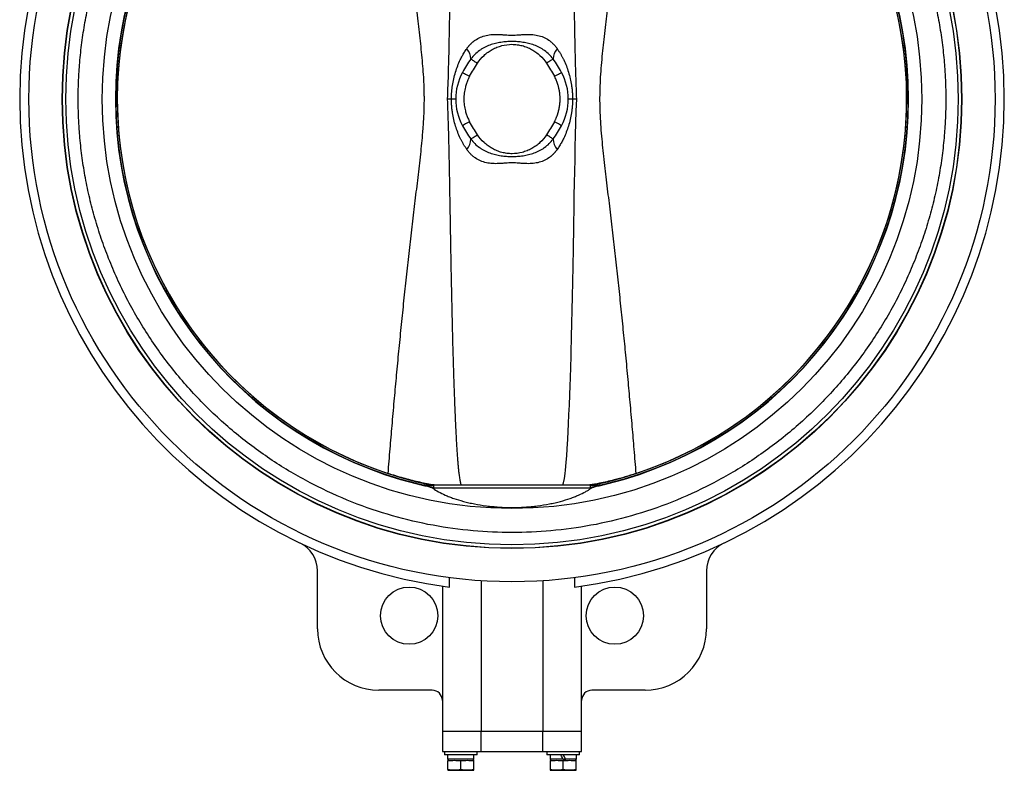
# Model space of a CAD drawing. Header units: millimetres. Extents: x 875 to 4408, y 138 to 3085.
# Tile 3 of 10: x 1898 to 2379, y 928 to 1295. Entities that reach past the tile are written whole.
import ezdxf

# ---------------------------------------------------------------- set-up
doc = ezdxf.new("R2010")
doc.units = ezdxf.units.MM

msp = doc.modelspace()

# ---------------------------------------------------------------- linework, layer by layer
at = {"color": 7, "linetype": 'Continuous', "lineweight": 25}
for p, q in [((2109.09, 1255.86), (2107.07, 1255.86)), ((2170.31, 1255.86), (2168.3, 1255.86)), ((2097.54, 1067.16), (2097.11, 1067.16)), ((2099.37, 1065.98), (2100.22, 1065.98)), ((2177.21, 1065.56), (2100.18, 1065.56)), ((2177.01, 1067.16), (2100.38, 1067.16)), ((2177.16, 1065.98), (2178.03, 1065.98)), ((2180.28, 1067.16), (2179.84, 1067.16)), ((2119.74, 1037.07), (2119.74, 1036.91)), ((2157.64, 1036.91), (2157.64, 1037.07)), ((2043.69, 996.86), (2043.69, 1025.25)), ((2233.69, 1025.25), (2233.69, 996.86)), ((2108.08, 1017.31), (2108.08, 1021.85)), ((2123.69, 1020.33), (2123.69, 946.86)), ((2153.69, 1020.33), (2153.69, 946.86)), ((2169.3, 1021.85), (2169.3, 1017.31)), ((2104.69, 1017.77), (2104.69, 946.86)), ((2172.69, 946.86), (2172.69, 1017.77)), ((2099.69, 966.86), (2073.69, 966.86)), ((2203.69, 966.86), (2177.69, 966.86)), ((2104.69, 946.86), (2123.69, 946.86)), ((2104.69, 946.86), (2104.69, 936.86)), ((2123.69, 946.86), (2153.69, 946.86)), ((2123.69, 936.86), (2123.69, 946.86)), ((2153.69, 946.86), (2172.69, 946.86)), ((2153.69, 936.86), (2153.69, 946.86)), ((2172.69, 936.86), (2172.69, 946.86)), ((2104.69, 936.86), (2123.69, 936.86)), ((2105.67, 936.86), (2105.67, 935.26)), ((2121.67, 935.26), (2105.67, 935.26)), ((2107.23, 935.26), (2107.23, 933.16)), ((2120.11, 933.16), (2107.23, 933.16)), ((2107.86, 933.16), (2107.31, 932.61)), ((2120.04, 932.61), (2119.49, 933.16)), ((2120.11, 933.16), (2120.11, 935.26)), ((2121.67, 935.26), (2121.67, 936.86)), ((2123.69, 936.86), (2153.69, 936.86)), ((2153.69, 936.86), (2172.69, 936.86)), ((2155.71, 936.86), (2155.71, 935.26)), ((2171.71, 935.26), (2155.71, 935.26)), ((2157.27, 935.26), (2157.27, 933.16)), ((2163.71, 933.16), (2157.27, 933.16)), ((2157.89, 933.16), (2157.34, 932.61)), ((2163.71, 933.16), (2164.92, 933.16)), ((2170.15, 933.16), (2164.92, 933.16)), ((2170.07, 932.61), (2169.52, 933.16)), ((2170.15, 933.16), (2170.15, 935.26)), ((2171.71, 935.26), (2171.71, 936.86)), ((2107.31, 928.06), (2107.31, 932.56)), ((2107.31, 932.56), (2109.8, 932.56)), ((2111.18, 932.56), (2113.67, 932.56)), ((2113.67, 928.06), (2113.67, 932.56)), ((2113.67, 932.56), (2116.16, 932.56)), ((2117.55, 932.56), (2120.04, 932.56)), ((2120.04, 928.06), (2120.04, 932.56)), ((2157.34, 932.56), (2157.34, 928.06)), ((2157.34, 932.56), (2159.83, 932.56)), ((2161.22, 932.56), (2163.71, 932.56)), ((2163.71, 928.06), (2163.71, 932.56)), ((2163.71, 932.56), (2166.2, 932.56)), ((2167.58, 932.56), (2170.07, 932.56)), ((2170.07, 928.06), (2170.07, 932.56)), ((2107.31, 927.71), (2110.49, 927.71)), ((2110.49, 927.71), (2116.86, 927.71)), ((2116.86, 927.71), (2120.04, 927.71)), ((2157.34, 927.71), (2160.53, 927.71)), ((2160.53, 927.71), (2166.89, 927.71)), ((2166.89, 927.71), (2170.07, 927.71))]:
    msp.add_line(p, q, dxfattribs=at)
at = {"color": 7, "linetype": 'Continuous', "lineweight": 25, "flags": 128}
for points in [[(2118.61, 1275.43), (2118.81, 1275.31), (2119.08, 1275.13), (2119.42, 1274.9), (2119.82, 1274.64), (2120.27, 1274.34), (2120.76, 1274.02), (2121.28, 1273.67), (2121.81, 1273.32)], [(2158.77, 1275.43), (2158.58, 1275.31), (2158.31, 1275.13), (2157.97, 1274.9), (2157.57, 1274.64), (2157.11, 1274.34), (2156.62, 1274.02), (2156.1, 1273.67), (2155.57, 1273.32)], [(2114.48, 1268.9), (2114.55, 1268.86), (2114.75, 1268.76), (2115.08, 1268.58), (2115.51, 1268.34), (2116.05, 1268.06), (2116.66, 1267.73), (2117.32, 1267.37), (2118, 1267)], [(2159.38, 1267), (2160.07, 1267.37), (2160.73, 1267.73), (2161.34, 1268.06), (2161.87, 1268.34), (2162.31, 1268.58), (2162.63, 1268.76), (2162.83, 1268.86), (2162.9, 1268.9)], [(2163.41, 1067.16), (2163.5, 1067.28), (2163.69, 1067.69), (2163.87, 1068.27), (2164.31, 1070.39), (2164.64, 1072.81), (2164.83, 1074.45), (2165.01, 1076.28), (2165.19, 1078.27), (2165.43, 1081.39), (2165.67, 1084.88), (2165.94, 1089.51), (2166.14, 1093.27), (2166.33, 1097.14), (2166.53, 1101.57), (2166.72, 1106.28), (2166.91, 1111.28), (2167.07, 1115.73), (2167.2, 1119.64), (2167.52, 1130.07), (2167.82, 1141.41), (2167.9, 1144.53), (2167.98, 1147.71), (2168.06, 1150.95), (2168.13, 1154.25), (2168.21, 1157.62), (2168.28, 1161.05), (2168.35, 1164.63), (2168.43, 1168.36), (2168.51, 1172.23), (2168.58, 1176.26), (2168.66, 1180.43), (2168.74, 1184.75), (2168.85, 1191.05), (2168.86, 1191.96), (2168.88, 1192.88), (2168.9, 1193.82), (2168.91, 1194.78), (2168.93, 1195.76), (2168.95, 1196.76), (2169.01, 1200.33), (2169.05, 1203.25), (2169.09, 1205.53), (2169.11, 1206.81), (2169.13, 1207.72), (2169.14, 1208.27), (2169.14, 1208.41), (2169.14, 1208.44), (2169.14, 1208.45), (2169.14, 1208.45), (2169.14, 1208.45), (2169.14, 1208.45), (2169.14, 1208.45), (2169.14, 1208.45), (2169.14, 1208.45), (2169.26, 1215), (2169.35, 1220.3), (2169.47, 1226.53), (2169.59, 1232.16), (2169.74, 1238.31), (2169.9, 1244.01), (2170.09, 1250.02), (2170.31, 1255.86)], [(2118, 1244.71), (2117.32, 1244.34), (2116.66, 1243.98), (2116.05, 1243.65), (2115.51, 1243.37), (2115.08, 1243.13), (2114.75, 1242.96), (2114.55, 1242.85), (2114.48, 1242.81)], [(2162.9, 1242.81), (2162.83, 1242.85), (2162.63, 1242.96), (2162.31, 1243.13), (2161.87, 1243.37), (2161.34, 1243.65), (2160.73, 1243.98), (2160.07, 1244.34), (2159.38, 1244.71)], [(2118.61, 1236.28), (2118.81, 1236.4), (2119.08, 1236.58), (2119.42, 1236.81), (2119.82, 1237.07), (2120.27, 1237.37), (2120.76, 1237.7), (2121.28, 1238.04), (2121.81, 1238.39)], [(2158.77, 1236.28), (2158.58, 1236.4), (2158.31, 1236.58), (2157.97, 1236.81), (2157.57, 1237.07), (2157.11, 1237.37), (2156.62, 1237.7), (2156.1, 1238.04), (2155.57, 1238.39)], [(2163.71, 933.16), (2163.3, 933.86), (2162.9, 934.56), (2162.5, 935.26)], [(2164.92, 933.16), (2164.52, 933.85), (2164.12, 934.55), (2163.71, 935.26)]]:
    msp.add_lwpolyline(points, dxfattribs=at)
at = {"color": 7, "linetype": 'Continuous', "lineweight": 25}
for centre, radius in [((2138.69, 1255.86), 236), ((2138.69, 1255.86), 219.76), ((2138.69, 1255.86), 219.6), ((2138.69, 1255.86), 217.95), ((2138.69, 1255.86), 200.17), ((2088.46, 1003.3), 14), ((2188.93, 1003.3), 14)]:
    msp.add_circle(centre, radius, dxfattribs=at)
for centre, radius, start, end in [((2138.69, 1255.86), 240.5, 97.3116, 262.6884), ((2138.69, 1255.86), 240.5, 277.3116, 82.6884), ((2138.69, 1255.86), 193.75, 103.8477, 256.1523), ((2138.69, 1255.86), 192.82, 101.6492, 258.5255), ((2138.69, 1255.86), 192.82, 281.4759, 78.2722), ((2138.69, 1255.86), 193.75, 283.8477, 76.1523), ((2138.69, 1255.86), 192.8, 108.2929, 251.7071), ((2138.69, 1255.86), 192.8, 288.2929, 71.7071), ((2110, 1274.9), 8.63, 3.5428, 40.0394), ((2167.38, 1274.9), 8.63, 139.9606, 176.4572), ((2138.69, 1255.86), 27.5, 151.6826, 208.3174), ((2138.69, 1255.86), 27.5, 331.6826, 28.3174), ((2110, 1236.81), 8.63, 319.9606, 356.4572), ((2167.38, 1236.81), 8.63, 183.5428, 220.0394), ((2138.69, 1255.86), 193.75, 256.1523, 257.7127), ((2097.11, 1087.16), 20, 256.1523, 270), ((2138.69, 1255.86), 193.75, 282.2873, 283.8477), ((2180.28, 1087.16), 20, 270, 283.8477), ((2028.69, 1025.25), 15, 0, 64.4989), ((2248.69, 1025.25), 15, 115.5011, 180), ((2073.69, 996.86), 30, 180, 270), ((2203.69, 996.86), 30, 270, 0), ((2099.69, 961.86), 5, 0, 90), ((2177.69, 961.86), 5, 90, 180)]:
    msp.add_arc(centre, radius, start, end, dxfattribs=at)
at = {"color": 8, "linetype": 'Continuous', "lineweight": 25}
for start, end in [(102.2913, 258.5421), (281.4572, 77.7193)]:
    msp.add_arc((2138.69, 1255.86), 193.58, start, end, dxfattribs=at)
at = {"color": 7, "linetype": 'Continuous', "lineweight": 25}
for points, knots in [([(1926.77, 1255.86), (1926.77, 1256.34), (1926.77, 1257.32), (1926.79, 1258.79), (1926.82, 1260.26), (1926.85, 1261.72), (1926.9, 1263.19), (1926.95, 1264.65), (1927.02, 1266.12), (1927.09, 1267.58), (1927.18, 1269.05), (1927.28, 1270.51), (1927.38, 1271.97), (1927.5, 1273.44), (1927.87, 1277.68), (1928.67, 1284.7), (1930.25, 1294.53), (1932.31, 1304.37), (1934.9, 1314.27), (1937.98, 1324.12), (1941.6, 1333.96), (1945.73, 1343.67), (1951.96, 1356.51), (1961.05, 1372.09), (1973.9, 1389.7), (1988.57, 1405.97), (2004.85, 1420.65), (2022.46, 1433.5), (2041.09, 1444.37), (2060.42, 1453.17), (2080.12, 1459.87), (2099.88, 1464.51), (2119.41, 1467.19), (2138.69, 1468.06), (2157.97, 1467.19), (2177.5, 1464.51), (2197.26, 1459.87), (2216.96, 1453.17), (2236.29, 1444.37), (2254.92, 1433.5), (2272.53, 1420.65), (2288.81, 1405.97), (2303.48, 1389.7), (2316.34, 1372.09), (2325.42, 1356.51), (2331.66, 1343.67), (2335.79, 1333.96), (2339.41, 1324.12), (2342.49, 1314.27), (2345.07, 1304.37), (2347.13, 1294.53), (2348.72, 1284.7), (2349.56, 1277.27), (2349.99, 1272.18), (2350.18, 1269.47), (2350.34, 1266.75), (2350.46, 1264.03), (2350.55, 1261.3), (2350.6, 1258.58), (2350.61, 1256.76), (2350.61, 1255.86)], [0, 0, 0, 0, 0.002205, 0.004409, 0.006613, 0.008817, 0.01102, 0.013223, 0.015426, 0.017629, 0.019832, 0.022036, 0.02424, 0.026444, 0.028649, 0.043454, 0.058261, 0.073506, 0.088752, 0.104385, 0.120019, 0.135975, 0.151933, 0.184342, 0.217095, 0.250023, 0.282951, 0.315704, 0.348113, 0.380017, 0.411274, 0.441757, 0.471361, 0.5, 0.52864, 0.558243, 0.588726, 0.619983, 0.651887, 0.684296, 0.717049, 0.749977, 0.782905, 0.815659, 0.848067, 0.864024, 0.879982, 0.895614, 0.911248, 0.926493, 0.94174, 0.956545, 0.971351, 0.975445, 0.979538, 0.98363, 0.987721, 0.991813, 0.995906, 1, 1, 1, 1]), ([(2113.97, 1444.56), (2113.94, 1444.52), (2113.82, 1444.37), (2113.67, 1443.98), (2113.36, 1442.97), (2113.05, 1441.24), (2112.76, 1439.17), (2112.54, 1437.2), (2112.36, 1435.38), (2112.16, 1433.07), (2111.94, 1430.2), (2111.69, 1426.45), (2111.45, 1422.49), (2111.24, 1418.41), (2111.04, 1414.39), (2110.85, 1410.05), (2110.66, 1405.34), (2110.48, 1400.62), (2110.32, 1396.16), (2110.11, 1389.9), (2109.85, 1381.34), (2109.63, 1373.04), (2109.48, 1367.16), (2109.4, 1363.98), (2109.33, 1360.74), (2109.25, 1357.44), (2109.18, 1354.07), (2109.07, 1349.06), (2108.93, 1342.19), (2108.76, 1333.5), (2108.6, 1324.46), (2108.44, 1314.91), (2108.28, 1305.68), (2108.1, 1295.05), (2107.88, 1283.31), (2107.57, 1269.63), (2107.24, 1260.45), (2107.07, 1255.86)], [0, 0, 0, 0, 0.00096, 0.003601, 0.006993, 0.018671, 0.031683, 0.040436, 0.050223, 0.060777, 0.077359, 0.095871, 0.120428, 0.140301, 0.160805, 0.184231, 0.209166, 0.23561, 0.259112, 0.27983, 0.334973, 0.394903, 0.411391, 0.428206, 0.445351, 0.462824, 0.480626, 0.498756, 0.542232, 0.589646, 0.636554, 0.6857, 0.74109, 0.78298, 0.854291, 0.927172, 1, 1, 1, 1]), ([(2170.31, 1255.86), (2170.23, 1258.04), (2170.06, 1262.43), (2169.86, 1269), (2169.68, 1275.6), (2169.55, 1281.25), (2169.45, 1286.09), (2169.38, 1289.91), (2169.3, 1294.13), (2169.25, 1297.24), (2169.21, 1299.4), (2169.2, 1300.14), (2169.18, 1300.9), (2169.17, 1301.67), (2169.16, 1302.47), (2169.15, 1303), (2169.14, 1303.29), (2169.14, 1303.36), (2169.14, 1303.62), (2169.13, 1304.17), (2169.11, 1305.09), (2169.08, 1307.22), (2169.01, 1310.82), (2168.94, 1315.21), (2168.87, 1319.33), (2168.81, 1322.72), (2168.75, 1326.02), (2168.69, 1329.38), (2168.63, 1332.77), (2168.57, 1336.05), (2168.51, 1339.15), (2168.45, 1342.15), (2168.4, 1345.07), (2168.34, 1347.91), (2168.2, 1354.72), (2167.96, 1365.14), (2167.69, 1375.61), (2167.51, 1382.06), (2167.42, 1384.88), (2167.34, 1387.65), (2167.25, 1390.35), (2167.17, 1392.98), (2167.08, 1395.56), (2166.98, 1398.54), (2166.86, 1401.9), (2166.71, 1405.61), (2166.57, 1409.15), (2166.42, 1412.53), (2166.27, 1415.76), (2166.12, 1418.82), (2165.97, 1421.71), (2165.82, 1424.42), (2165.66, 1426.94), (2165.5, 1429.31), (2165.34, 1431.51), (2165.2, 1433.24), (2165.09, 1434.55), (2165.01, 1435.48), (2164.92, 1436.36), (2164.84, 1437.2), (2164.75, 1437.99), (2164.66, 1438.74), (2164.51, 1440.01), (2164.28, 1441.58), (2163.98, 1443.12), (2163.71, 1443.98), (2163.56, 1444.37), (2163.44, 1444.52), (2163.41, 1444.56)], [0, 0, 0, 0, 0.034632, 0.069688, 0.104236, 0.139228, 0.159415, 0.180975, 0.199839, 0.226355, 0.230196, 0.234122, 0.238133, 0.24223, 0.246412, 0.25068, 0.250715, 0.250999, 0.251791, 0.254794, 0.259687, 0.266471, 0.288529, 0.316824, 0.336087, 0.353965, 0.370459, 0.388449, 0.407338, 0.424167, 0.440531, 0.456432, 0.471867, 0.486839, 0.501345, 0.580004, 0.652071, 0.667344, 0.682284, 0.696893, 0.71117, 0.725115, 0.738728, 0.752009, 0.772447, 0.79204, 0.810789, 0.828692, 0.845752, 0.861969, 0.877342, 0.891602, 0.904997, 0.91753, 0.9292, 0.940009, 0.945168, 0.950099, 0.954802, 0.959277, 0.963526, 0.967548, 0.971344, 0.983871, 0.993042, 0.99642, 0.999051, 1, 1, 1, 1]), ([(2095.87, 1255.86), (2095.87, 1256.21), (2095.87, 1256.92), (2095.86, 1257.99), (2095.84, 1259.06), (2095.82, 1260.13), (2095.77, 1261.74), (2095.69, 1263.89), (2095.5, 1267.46), (2095.17, 1271.98), (2094.67, 1277.4), (2094.09, 1282.94), (2093.47, 1288.46), (2092.81, 1294.11), (2092.14, 1299.71), (2091.45, 1305.44), (2090.54, 1313.06), (2089.41, 1322.69), (2088.1, 1334.21), (2086.85, 1345.61), (2085.62, 1357.2), (2084.46, 1368.67), (2083.3, 1380.47), (2082.22, 1391.98), (2081.14, 1403.78), (2080.13, 1415.33), (2079.13, 1427.12), (2078.5, 1434.91), (2078.18, 1438.91)], [0, 0, 0, 0, 0.005788, 0.011573, 0.017365, 0.023173, 0.029009, 0.043514, 0.058154, 0.087156, 0.117334, 0.146772, 0.177872, 0.207756, 0.239506, 0.269743, 0.301867, 0.364684, 0.427791, 0.491091, 0.551719, 0.618033, 0.679171, 0.745233, 0.806748, 0.872574, 0.934385, 1, 1, 1, 1]), ([(2199.21, 1438.91), (2199.05, 1436.93), (2198.73, 1433.02), (2198.25, 1427.23), (2197.78, 1421.61), (2197.13, 1414), (2196.31, 1404.58), (2195.26, 1393.04), (2194.21, 1381.77), (2193.08, 1370.22), (2191.94, 1358.97), (2190.75, 1347.59), (2189.52, 1336.37), (2188.24, 1324.99), (2187.12, 1315.46), (2186.22, 1307.88), (2185.53, 1302.13), (2184.86, 1296.5), (2184.18, 1290.75), (2183.53, 1285.11), (2182.71, 1277.51), (2182.01, 1269.94), (2181.6, 1262.28), (2181.48, 1256.51), (2181.56, 1250.73), (2181.83, 1244.95), (2182.26, 1239.18), (2182.79, 1233.49), (2183.4, 1227.74), (2184.05, 1222.06), (2184.73, 1216.27), (2185.41, 1210.6), (2186.1, 1204.81), (2187.01, 1197.17), (2188.14, 1187.56), (2189.44, 1176.1), (2190.69, 1164.64), (2191.9, 1153.17), (2193.04, 1141.84), (2194.17, 1130.37), (2195.23, 1119.02), (2196.29, 1107.39), (2197.28, 1096.02), (2198.27, 1084.4), (2198.89, 1076.74), (2199.21, 1072.8)], [0, 0, 0, 0, 0.016244, 0.032036, 0.047375, 0.062262, 0.094417, 0.124521, 0.15682, 0.186778, 0.219258, 0.249035, 0.280165, 0.311296, 0.342429, 0.358456, 0.373563, 0.38961, 0.404696, 0.420716, 0.435828, 0.466967, 0.48256, 0.498193, 0.513888, 0.529584, 0.545262, 0.560937, 0.57616, 0.592292, 0.607487, 0.623657, 0.638863, 0.655024, 0.686388, 0.71775, 0.74911, 0.78047, 0.811829, 0.841996, 0.874549, 0.904866, 0.937272, 0.967716, 1, 1, 1, 1]), ([(2116.61, 1280.45), (2116.69, 1280.57), (2116.86, 1280.81), (2117.12, 1281.16), (2117.39, 1281.5), (2117.66, 1281.83), (2117.94, 1282.15), (2118.23, 1282.46), (2118.52, 1282.76), (2118.82, 1283.06), (2119.12, 1283.34), (2119.43, 1283.62), (2119.74, 1283.88), (2120.06, 1284.14), (2120.39, 1284.39), (2121.4, 1285.11), (2123.23, 1286.14), (2125.59, 1286.9), (2127.58, 1287.27), (2129.62, 1287.47), (2131.73, 1287.47), (2133.58, 1287.35), (2134.64, 1287.27), (2135.7, 1287.2), (2137.03, 1287.11), (2138.62, 1287.07), (2140.23, 1287.1), (2141.56, 1287.19), (2142.63, 1287.27), (2143.69, 1287.34), (2145.54, 1287.46), (2147.64, 1287.48), (2149.7, 1287.28), (2151.71, 1286.92), (2154.11, 1286.16), (2156.08, 1285.06), (2157.31, 1284.16), (2157.95, 1283.63), (2158.56, 1283.07), (2159.15, 1282.47), (2159.72, 1281.83), (2160.26, 1281.16), (2160.61, 1280.69), (2160.78, 1280.45)], [0, 0, 0, 0, 0.009249, 0.018431, 0.027551, 0.036613, 0.04562, 0.054579, 0.063492, 0.072364, 0.081201, 0.090006, 0.098785, 0.107541, 0.116281, 0.125008, 0.186846, 0.249192, 0.279686, 0.311228, 0.373811, 0.405147, 0.420798, 0.43642, 0.467575, 0.498676, 0.529835, 0.561158, 0.576869, 0.592567, 0.623869, 0.686159, 0.718174, 0.749079, 0.812066, 0.874506, 0.89204, 0.909642, 0.927351, 0.945206, 0.963242, 0.981495, 1, 1, 1, 1]), ([(2109.09, 1255.86), (2109.09, 1256.04), (2109.09, 1256.41), (2109.11, 1256.97), (2109.13, 1257.52), (2109.16, 1258.08), (2109.19, 1258.64), (2109.24, 1259.19), (2109.28, 1259.75), (2109.34, 1260.31), (2109.4, 1260.86), (2109.47, 1261.42), (2109.54, 1261.98), (2109.76, 1263.45), (2110.21, 1265.84), (2111.06, 1269.02), (2112.13, 1272.11), (2113.12, 1274.39), (2113.91, 1275.97), (2114.4, 1276.9), (2114.91, 1277.81), (2115.45, 1278.71), (2116.01, 1279.59), (2116.41, 1280.16), (2116.61, 1280.45)], [0, 0, 0, 0, 0.0205332, 0.0410691, 0.0616154, 0.0821794, 0.1027687, 0.1233906, 0.1440525, 0.1647617, 0.1855254, 0.2063507, 0.2272448, 0.2482146, 0.3723834, 0.5008905, 0.6243119, 0.7512127, 0.792558, 0.8339203, 0.8753228, 0.9167884, 0.9583399, 1, 1, 1, 1]), ([(2158.77, 1275.43), (2158.18, 1276.23), (2157.54, 1276.97), (2156.14, 1278.35), (2155.38, 1278.99), (2154.18, 1279.85), (2153.77, 1280.12), (2152.93, 1280.63), (2152.51, 1280.86), (2151.22, 1281.52), (2150.34, 1281.9), (2148.57, 1282.55), (2147.67, 1282.81), (2145.85, 1283.26), (2144.95, 1283.43), (2143.16, 1283.7), (2142.26, 1283.8), (2140.92, 1283.89), (2140.47, 1283.91), (2139.56, 1283.95), (2139.11, 1283.95), (2137.77, 1283.95), (2136.88, 1283.92), (2135.09, 1283.79), (2134.2, 1283.7), (2132.84, 1283.49), (2132.39, 1283.42), (2131.48, 1283.24), (2131.03, 1283.14), (2129.68, 1282.8), (2128.79, 1282.54), (2127.02, 1281.89), (2126.14, 1281.52), (2124.85, 1280.85), (2124.42, 1280.61), (2123.59, 1280.1), (2123.18, 1279.83), (2121.99, 1278.98), (2121.24, 1278.35), (2119.85, 1276.97), (2119.2, 1276.23), (2118.61, 1275.43)], [0, 0, 0, 0, 0.0625, 0.0625, 0.125, 0.125, 0.15625, 0.15625, 0.1875, 0.1875, 0.25, 0.25, 0.3125, 0.3125, 0.375, 0.375, 0.4375, 0.4375, 0.46875, 0.46875, 0.5, 0.5, 0.5625, 0.5625, 0.625, 0.625, 0.65625, 0.65625, 0.6875, 0.6875, 0.75, 0.75, 0.8125, 0.8125, 0.84375, 0.84375, 0.875, 0.875, 0.9375, 0.9375, 1, 1, 1, 1]), ([(2121.81, 1273.32), (2122.74, 1274.73), (2123.81, 1276.01), (2125.33, 1277.43), (2125.64, 1277.7), (2126.29, 1278.23), (2126.63, 1278.49), (2127.65, 1279.23), (2128.35, 1279.68), (2129.81, 1280.48), (2130.56, 1280.84), (2131.72, 1281.31), (2132.12, 1281.45), (2132.91, 1281.71), (2133.32, 1281.84), (2135.34, 1282.37), (2136.99, 1282.59), (2139.5, 1282.6), (2140.35, 1282.54), (2142.01, 1282.32), (2142.82, 1282.16), (2144.44, 1281.74), (2145.23, 1281.48), (2146.8, 1280.85), (2147.55, 1280.49), (2149.01, 1279.69), (2149.72, 1279.24), (2150.73, 1278.51), (2151.07, 1278.25), (2151.72, 1277.72), (2152.03, 1277.44), (2153.57, 1276.01), (2154.64, 1274.73), (2155.57, 1273.32)], [0, 0, 0, 0, 0.125, 0.125, 0.15625, 0.15625, 0.1875, 0.1875, 0.25, 0.25, 0.3125, 0.3125, 0.34375, 0.34375, 0.375, 0.375, 0.5, 0.5, 0.5625, 0.5625, 0.625, 0.625, 0.6875, 0.6875, 0.75, 0.75, 0.8125, 0.8125, 0.84375, 0.84375, 0.875, 0.875, 1, 1, 1, 1]), ([(2160.78, 1280.45), (2160.9, 1280.28), (2161.14, 1279.93), (2161.48, 1279.41), (2161.82, 1278.87), (2162.15, 1278.34), (2162.47, 1277.8), (2162.79, 1277.25), (2163.09, 1276.7), (2163.38, 1276.14), (2163.67, 1275.58), (2164.33, 1274.24), (2165.26, 1272.1), (2166.32, 1269.02), (2167.17, 1265.86), (2167.65, 1263.35), (2167.89, 1261.61), (2168.01, 1260.65), (2168.11, 1259.69), (2168.19, 1258.73), (2168.24, 1257.77), (2168.28, 1256.81), (2168.29, 1256.18), (2168.3, 1255.86)], [0, 0, 0, 0, 0.025118, 0.050192, 0.075229, 0.100233, 0.125209, 0.150162, 0.175096, 0.200018, 0.224932, 0.249842, 0.376242, 0.499192, 0.626951, 0.750434, 0.786546, 0.822443, 0.858161, 0.893739, 0.929212, 0.96462, 1, 1, 1, 1]), ([(2118.61, 1275.43), (2117.86, 1274.4), (2117.14, 1273.34), (2115.76, 1271.17), (2115.1, 1270.05), (2114.48, 1268.9)], [0, 0, 0, 0, 0.5, 0.5, 1, 1, 1, 1]), ([(2162.9, 1268.9), (2162.28, 1270.05), (2161.62, 1271.17), (2160.24, 1273.34), (2159.52, 1274.4), (2158.77, 1275.43)], [0, 0, 0, 0, 0.5, 0.5, 1, 1, 1, 1]), ([(2118, 1267), (2118.59, 1268.09), (2119.2, 1269.15), (2120.47, 1271.26), (2121.13, 1272.29), (2121.81, 1273.32)], [0, 0, 0, 0, 0.5, 0.5, 1, 1, 1, 1]), ([(2155.57, 1273.32), (2156.25, 1272.29), (2156.91, 1271.26), (2158.18, 1269.15), (2158.8, 1268.09), (2159.38, 1267)], [0, 0, 0, 0, 0.5, 0.5, 1, 1, 1, 1]), ([(2118, 1267), (2117.93, 1266.86), (2117.78, 1266.58), (2117.57, 1266.15), (2117.36, 1265.72), (2117.17, 1265.29), (2116.98, 1264.85), (2116.8, 1264.41), (2116.63, 1263.97), (2116.47, 1263.52), (2116.32, 1263.07), (2116.18, 1262.61), (2116.05, 1262.15), (2115.71, 1260.9), (2115.31, 1258.8), (2115.13, 1255.86), (2115.31, 1252.91), (2115.74, 1250.66), (2116.18, 1249.1), (2116.47, 1248.19), (2116.8, 1247.3), (2117.16, 1246.42), (2117.56, 1245.55), (2117.86, 1244.99), (2118, 1244.71)], [0, 0, 0, 0, 0.020593, 0.041144, 0.061662, 0.082155, 0.10263, 0.123098, 0.143566, 0.164043, 0.184537, 0.205057, 0.225611, 0.246207, 0.373096, 0.500006, 0.626895, 0.753805, 0.794948, 0.835956, 0.876897, 0.91784, 0.958852, 1, 1, 1, 1]), ([(2162.19, 1255.86), (2162.19, 1256.02), (2162.19, 1256.34), (2162.17, 1256.83), (2162.15, 1257.31), (2162.11, 1257.79), (2162.07, 1258.27), (2162.01, 1258.75), (2161.95, 1259.23), (2161.88, 1259.71), (2161.79, 1260.18), (2161.7, 1260.66), (2161.59, 1261.13), (2161.44, 1261.76), (2161.23, 1262.54), (2160.93, 1263.46), (2160.6, 1264.37), (2160.23, 1265.26), (2159.83, 1266.14), (2159.53, 1266.72), (2159.38, 1267)], [0, 0, 0, 0, 0.041827, 0.083566, 0.125234, 0.16685, 0.208431, 0.249995, 0.291559, 0.333142, 0.374761, 0.416434, 0.458179, 0.500013, 0.583574, 0.666854, 0.749995, 0.833138, 0.916426, 1, 1, 1, 1]), ([(2350.61, 1255.86), (2350.61, 1255.37), (2350.61, 1254.39), (2350.59, 1252.92), (2350.57, 1251.45), (2350.53, 1249.99), (2350.49, 1248.52), (2350.43, 1247.06), (2350.37, 1245.59), (2350.29, 1244.13), (2350.2, 1242.66), (2350.11, 1241.2), (2350, 1239.74), (2349.88, 1238.28), (2349.52, 1234.03), (2348.72, 1227.01), (2347.13, 1217.18), (2345.07, 1207.34), (2342.49, 1197.44), (2339.41, 1187.59), (2335.79, 1177.75), (2331.66, 1168.04), (2325.42, 1155.2), (2316.34, 1139.62), (2303.48, 1122.02), (2288.81, 1105.74), (2272.53, 1091.06), (2254.92, 1078.21), (2236.29, 1067.34), (2216.96, 1058.54), (2197.26, 1051.84), (2177.5, 1047.2), (2157.97, 1044.52), (2138.69, 1043.65), (2119.41, 1044.52), (2099.88, 1047.2), (2080.12, 1051.84), (2060.42, 1058.54), (2041.09, 1067.34), (2022.46, 1078.21), (2004.85, 1091.06), (1988.57, 1105.74), (1973.9, 1122.02), (1961.05, 1139.62), (1951.96, 1155.2), (1945.73, 1168.04), (1941.6, 1177.75), (1937.98, 1187.59), (1934.9, 1197.44), (1932.31, 1207.34), (1930.25, 1217.18), (1928.67, 1227.01), (1927.82, 1234.44), (1927.4, 1239.53), (1927.2, 1242.25), (1927.05, 1244.96), (1926.92, 1247.68), (1926.84, 1250.41), (1926.78, 1253.13), (1926.77, 1254.95), (1926.77, 1255.86)], [0, 0, 0, 0, 0.002205, 0.004409, 0.006613, 0.008817, 0.01102, 0.013223, 0.015426, 0.017629, 0.019832, 0.022036, 0.02424, 0.026444, 0.028649, 0.043454, 0.058261, 0.073506, 0.088752, 0.104385, 0.120019, 0.135975, 0.151933, 0.184342, 0.217095, 0.250023, 0.282951, 0.315704, 0.348113, 0.380017, 0.411274, 0.441757, 0.471361, 0.5, 0.52864, 0.558243, 0.588726, 0.619983, 0.651887, 0.684296, 0.717049, 0.749977, 0.782905, 0.815659, 0.848067, 0.864024, 0.879982, 0.895614, 0.911248, 0.926493, 0.94174, 0.956545, 0.971351, 0.975445, 0.979538, 0.98363, 0.987721, 0.991813, 0.995906, 1, 1, 1, 1]), ([(2078.18, 1072.8), (2078.34, 1074.83), (2078.66, 1078.84), (2079.15, 1084.76), (2079.63, 1090.5), (2080.3, 1098.29), (2081.14, 1107.92), (2082.2, 1119.56), (2083.29, 1131.07), (2084.42, 1142.7), (2085.6, 1154.31), (2086.83, 1165.9), (2088.1, 1177.46), (2089.41, 1188.99), (2090.75, 1200.45), (2091.9, 1209.95), (2092.8, 1217.5), (2093.46, 1223.15), (2094.09, 1228.72), (2094.67, 1234.24), (2095.08, 1238.77), (2095.36, 1242.4), (2095.54, 1245.11), (2095.69, 1247.8), (2095.78, 1250.19), (2095.84, 1252.28), (2095.87, 1254.07), (2095.87, 1255.26), (2095.87, 1255.86)], [0, 0, 0, 0, 0.033269, 0.065589, 0.096958, 0.127379, 0.193182, 0.254679, 0.318282, 0.38184, 0.445335, 0.50874, 0.572019, 0.635104, 0.697895, 0.760229, 0.791147, 0.821847, 0.85296, 0.882411, 0.912205, 0.927071, 0.94168, 0.956359, 0.9709, 0.980643, 0.990327, 1, 1, 1, 1]), ([(2107.07, 1255.86), (2107.16, 1253.67), (2107.32, 1249.28), (2107.53, 1242.71), (2107.7, 1236.11), (2107.83, 1230.44), (2107.93, 1225.6), (2108, 1221.8), (2108.06, 1218.92), (2108.09, 1217.04), (2108.11, 1215.96), (2108.13, 1214.83), (2108.15, 1213.65), (2108.17, 1212.42), (2108.2, 1211.14), (2108.22, 1209.81), (2108.24, 1208.43), (2108.27, 1206.66), (2108.31, 1204.2), (2108.37, 1200.71), (2108.44, 1196.89), (2108.5, 1192.89), (2108.57, 1189.23), (2108.63, 1185.41), (2108.7, 1181.69), (2108.77, 1177.93), (2108.84, 1174.33), (2108.9, 1170.84), (2108.97, 1167.47), (2109.04, 1164.21), (2109.19, 1157.12), (2109.42, 1146.57), (2109.69, 1136.1), (2109.88, 1129.65), (2109.96, 1126.83), (2110.04, 1124.07), (2110.13, 1121.37), (2110.21, 1118.73), (2110.3, 1116.15), (2110.4, 1113.17), (2110.53, 1109.81), (2110.67, 1106.11), (2110.81, 1102.56), (2110.96, 1099.18), (2111.11, 1095.95), (2111.26, 1092.89), (2111.41, 1090), (2111.57, 1087.3), (2111.72, 1084.77), (2111.88, 1082.4), (2112.04, 1080.21), (2112.18, 1078.47), (2112.29, 1077.16), (2112.38, 1076.24), (2112.46, 1075.35), (2112.55, 1074.51), (2112.63, 1073.72), (2112.72, 1072.97), (2112.88, 1071.7), (2113.1, 1070.13), (2113.4, 1068.59), (2113.68, 1067.73), (2113.82, 1067.34), (2113.94, 1067.19), (2113.97, 1067.16)], [0, 0, 0, 0, 0.034633, 0.069688, 0.104235, 0.139316, 0.159533, 0.18102, 0.199674, 0.205119, 0.210831, 0.216808, 0.223051, 0.22956, 0.236334, 0.243374, 0.25068, 0.258267, 0.271303, 0.289788, 0.313616, 0.33193, 0.353263, 0.371589, 0.392543, 0.412194, 0.431238, 0.449675, 0.467505, 0.484729, 0.501345, 0.580005, 0.652071, 0.667344, 0.682285, 0.696893, 0.71117, 0.725115, 0.738728, 0.752009, 0.772447, 0.79204, 0.810789, 0.828693, 0.845752, 0.861969, 0.877342, 0.891602, 0.904997, 0.917529, 0.9292, 0.940009, 0.945168, 0.950099, 0.954802, 0.959277, 0.963526, 0.967548, 0.971344, 0.983871, 0.993042, 0.99642, 0.999051, 1, 1, 1, 1]), ([(2116.61, 1231.26), (2116.49, 1231.43), (2116.25, 1231.78), (2115.9, 1232.31), (2115.56, 1232.84), (2115.23, 1233.37), (2114.91, 1233.91), (2114.6, 1234.46), (2114.29, 1235.01), (2114, 1235.57), (2113.71, 1236.13), (2113.06, 1237.47), (2112.13, 1239.61), (2111.06, 1242.69), (2110.22, 1245.85), (2109.74, 1248.37), (2109.49, 1250.1), (2109.37, 1251.06), (2109.28, 1252.02), (2109.2, 1252.98), (2109.14, 1253.94), (2109.1, 1254.9), (2109.09, 1255.54), (2109.09, 1255.86)], [0, 0, 0, 0, 0.0251177, 0.0501925, 0.0752293, 0.1002331, 0.1252088, 0.1501615, 0.1750962, 0.2000179, 0.2249316, 0.2498425, 0.3762423, 0.4991919, 0.626951, 0.7504343, 0.7865456, 0.8224426, 0.8581613, 0.8937387, 0.9292123, 0.9646199, 1, 1, 1, 1]), ([(2111.19, 1255.86), (2111.19, 1255.86), (2111.19, 1255.86), (2111.17, 1255.86), (2111.15, 1255.86), (2111.12, 1255.86), (2111.08, 1255.86), (2111.03, 1255.86), (2110.97, 1255.86), (2110.9, 1255.86), (2110.83, 1255.86), (2110.74, 1255.86), (2110.63, 1255.86), (2110.47, 1255.86), (2110.25, 1255.86), (2110, 1255.86), (2109.72, 1255.86), (2109.42, 1255.86), (2109.2, 1255.86), (2109.09, 1255.86)], [0, 0, 0, 0, 0.046603, 0.093049, 0.139314, 0.185372, 0.231199, 0.276774, 0.322071, 0.367071, 0.411751, 0.456092, 0.500073, 0.581961, 0.664598, 0.747855, 0.8316, 0.915695, 1, 1, 1, 1]), ([(2159.38, 1244.71), (2159.46, 1244.85), (2159.61, 1245.14), (2159.82, 1245.57), (2160.03, 1246.01), (2160.23, 1246.45), (2160.42, 1246.89), (2160.6, 1247.34), (2160.77, 1247.79), (2160.93, 1248.25), (2161.08, 1248.71), (2161.22, 1249.17), (2161.36, 1249.64), (2161.52, 1250.26), (2161.7, 1251.05), (2161.88, 1252), (2162.02, 1252.96), (2162.12, 1253.92), (2162.18, 1254.89), (2162.19, 1255.53), (2162.19, 1255.86)], [0, 0, 0, 0, 0.0418268, 0.0835656, 0.1252341, 0.16685, 0.208431, 0.2499948, 0.2915593, 0.3331422, 0.3747613, 0.4164344, 0.4581791, 0.500013, 0.5835744, 0.6668545, 0.7499948, 0.8331378, 0.9164256, 1, 1, 1, 1]), ([(2168.3, 1255.86), (2168.3, 1255.67), (2168.29, 1255.3), (2168.28, 1254.74), (2168.25, 1254.19), (2168.23, 1253.63), (2168.19, 1253.07), (2168.15, 1252.52), (2168.1, 1251.96), (2168.05, 1251.4), (2167.98, 1250.85), (2167.92, 1250.29), (2167.84, 1249.73), (2167.63, 1248.26), (2167.17, 1245.87), (2166.32, 1242.69), (2165.25, 1239.6), (2164.26, 1237.32), (2163.47, 1235.74), (2162.98, 1234.81), (2162.47, 1233.9), (2161.93, 1233.01), (2161.37, 1232.12), (2160.97, 1231.55), (2160.78, 1231.26)], [0, 0, 0, 0, 0.020533, 0.041069, 0.061615, 0.082179, 0.102769, 0.123391, 0.144052, 0.164762, 0.185525, 0.206351, 0.227245, 0.248215, 0.372383, 0.500891, 0.624312, 0.751213, 0.792558, 0.83392, 0.875323, 0.916788, 0.95834, 1, 1, 1, 1]), ([(2168.3, 1255.86), (2168.24, 1255.86), (2168.11, 1255.86), (2167.94, 1255.86), (2167.77, 1255.86), (2167.61, 1255.86), (2167.46, 1255.86), (2167.32, 1255.86), (2167.18, 1255.86), (2167.06, 1255.86), (2166.94, 1255.86), (2166.83, 1255.86), (2166.7, 1255.86), (2166.57, 1255.86), (2166.43, 1255.86), (2166.33, 1255.86), (2166.25, 1255.86), (2166.2, 1255.86), (2166.19, 1255.86), (2166.19, 1255.86)], [0, 0, 0, 0, 0.046023, 0.092, 0.137907, 0.183722, 0.229421, 0.274983, 0.320386, 0.365606, 0.410625, 0.455421, 0.499973, 0.580941, 0.663033, 0.746124, 0.830078, 0.914754, 1, 1, 1, 1]), ([(2114.48, 1242.81), (2115.1, 1241.66), (2115.76, 1240.54), (2117.14, 1238.37), (2117.86, 1237.31), (2118.61, 1236.28)], [0, 0, 0, 0, 0.5, 0.5, 1, 1, 1, 1]), ([(2121.81, 1238.39), (2121.13, 1239.42), (2120.47, 1240.46), (2119.2, 1242.56), (2118.59, 1243.62), (2118, 1244.71)], [0, 0, 0, 0, 0.5, 0.5, 1, 1, 1, 1]), ([(2159.38, 1244.71), (2158.8, 1243.62), (2158.18, 1242.56), (2156.91, 1240.46), (2156.25, 1239.42), (2155.57, 1238.39)], [0, 0, 0, 0, 0.5, 0.5, 1, 1, 1, 1]), ([(2158.77, 1236.28), (2159.52, 1237.31), (2160.24, 1238.37), (2161.62, 1240.54), (2162.28, 1241.66), (2162.9, 1242.81)], [0, 0, 0, 0, 0.5, 0.5, 1, 1, 1, 1]), ([(2118.61, 1236.28), (2119.2, 1235.48), (2119.85, 1234.74), (2121.25, 1233.36), (2122, 1232.72), (2123.2, 1231.86), (2123.62, 1231.59), (2124.45, 1231.08), (2124.88, 1230.85), (2126.16, 1230.19), (2127.04, 1229.81), (2128.81, 1229.17), (2129.71, 1228.9), (2131.53, 1228.45), (2132.43, 1228.28), (2134.23, 1228.01), (2135.12, 1227.91), (2136.47, 1227.82), (2136.92, 1227.8), (2137.82, 1227.77), (2138.27, 1227.76), (2139.62, 1227.76), (2140.51, 1227.79), (2142.29, 1227.92), (2143.18, 1228.01), (2144.54, 1228.22), (2145, 1228.3), (2145.9, 1228.47), (2146.35, 1228.57), (2147.7, 1228.91), (2148.59, 1229.17), (2150.36, 1229.82), (2151.24, 1230.2), (2152.54, 1230.86), (2152.96, 1231.1), (2153.8, 1231.61), (2154.21, 1231.88), (2155.39, 1232.73), (2156.14, 1233.36), (2157.54, 1234.74), (2158.18, 1235.49), (2158.77, 1236.28)], [0, 0, 0, 0, 0.0625, 0.0625, 0.125, 0.125, 0.15625, 0.15625, 0.1875, 0.1875, 0.25, 0.25, 0.3125, 0.3125, 0.375, 0.375, 0.4375, 0.4375, 0.46875, 0.46875, 0.5, 0.5, 0.5625, 0.5625, 0.625, 0.625, 0.65625, 0.65625, 0.6875, 0.6875, 0.75, 0.75, 0.8125, 0.8125, 0.84375, 0.84375, 0.875, 0.875, 0.9375, 0.9375, 1, 1, 1, 1]), ([(2155.57, 1238.39), (2154.64, 1236.98), (2153.58, 1235.71), (2152.05, 1234.29), (2151.74, 1234.01), (2151.09, 1233.48), (2150.76, 1233.22), (2149.74, 1232.48), (2149.03, 1232.03), (2147.57, 1231.23), (2146.82, 1230.87), (2145.66, 1230.41), (2145.27, 1230.26), (2144.47, 1230), (2144.06, 1229.88), (2142.04, 1229.34), (2140.39, 1229.12), (2137.88, 1229.11), (2137.03, 1229.17), (2135.38, 1229.39), (2134.56, 1229.55), (2132.95, 1229.97), (2132.15, 1230.23), (2130.59, 1230.86), (2129.83, 1231.22), (2128.37, 1232.02), (2127.67, 1232.47), (2126.65, 1233.2), (2126.32, 1233.46), (2125.67, 1233.99), (2125.35, 1234.27), (2123.81, 1235.7), (2122.74, 1236.98), (2121.81, 1238.39)], [0, 0, 0, 0, 0.125, 0.125, 0.15625, 0.15625, 0.1875, 0.1875, 0.25, 0.25, 0.3125, 0.3125, 0.34375, 0.34375, 0.375, 0.375, 0.5, 0.5, 0.5625, 0.5625, 0.625, 0.625, 0.6875, 0.6875, 0.75, 0.75, 0.8125, 0.8125, 0.84375, 0.84375, 0.875, 0.875, 1, 1, 1, 1]), ([(2160.78, 1231.26), (2160.69, 1231.14), (2160.52, 1230.9), (2160.26, 1230.55), (2159.99, 1230.21), (2159.72, 1229.88), (2159.44, 1229.56), (2159.16, 1229.25), (2158.86, 1228.95), (2158.57, 1228.65), (2158.27, 1228.37), (2157.96, 1228.09), (2157.64, 1227.83), (2157.32, 1227.57), (2157, 1227.32), (2155.99, 1226.6), (2154.16, 1225.57), (2151.79, 1224.81), (2149.8, 1224.45), (2147.76, 1224.24), (2145.66, 1224.24), (2143.81, 1224.36), (2142.75, 1224.44), (2141.69, 1224.52), (2140.36, 1224.6), (2139.27, 1224.63), (2138.19, 1224.63), (2137.1, 1224.61), (2135.76, 1224.52), (2134.69, 1224.44), (2133.63, 1224.36), (2132.29, 1224.28), (2130.73, 1224.24), (2129.16, 1224.29), (2127.65, 1224.44), (2125.64, 1224.8), (2123.25, 1225.56), (2121.29, 1226.66), (2120.06, 1227.56), (2119.43, 1228.09), (2118.81, 1228.65), (2118.23, 1229.25), (2117.66, 1229.88), (2117.12, 1230.55), (2116.78, 1231.02), (2116.61, 1231.26)], [0, 0, 0, 0, 0.009248, 0.01843, 0.02755, 0.036611, 0.045619, 0.054577, 0.06349, 0.072362, 0.081198, 0.090003, 0.098781, 0.107538, 0.116277, 0.125003, 0.18684, 0.249183, 0.279676, 0.311216, 0.373797, 0.405132, 0.420783, 0.436404, 0.467558, 0.498658, 0.499988, 0.530921, 0.561972, 0.578376, 0.593855, 0.62498, 0.657479, 0.687072, 0.718982, 0.749795, 0.812587, 0.87485, 0.892335, 0.909889, 0.927551, 0.945357, 0.963343, 0.981546, 1, 1, 1, 1]), ([(2100.75, 1067.19), (2100.41, 1067.23), (2097.92, 1067.56), (2092.82, 1068.66), (2085.57, 1070.46), (2080.66, 1072.01), (2078.18, 1072.8)], [0, 0, 0, 0, 0.050031, 0.365664, 0.678592, 1, 1, 1, 1]), ([(2199.21, 1072.8), (2197.45, 1072.24), (2193.91, 1071.1), (2187.96, 1069.48), (2182.07, 1068.07), (2178.25, 1067.47), (2176.64, 1067.21)], [0, 0, 0, 0, 0.227998, 0.459076, 0.772516, 1, 1, 1, 1]), ([(2097.46, 1066.54), (2097.76, 1066.48), (2098.06, 1066.4), (2098.63, 1066.24), (2098.89, 1066.16), (2099.25, 1066.03), (2099.36, 1065.99), (2099.57, 1065.9), (2099.67, 1065.86), (2099.84, 1065.77), (2099.92, 1065.73), (2100.06, 1065.64), (2100.12, 1065.6), (2100.17, 1065.56)], [0, 0, 0, 0, 0.25, 0.25, 0.5, 0.5, 0.625, 0.625, 0.75, 0.75, 0.875, 0.875, 1, 1, 1, 1]), ([(2097.54, 1067.16), (2097.85, 1067.16), (2098.15, 1067.16), (2098.59, 1067.16), (2098.73, 1067.16), (2099, 1067.16), (2099.13, 1067.16), (2099.39, 1067.16), (2099.51, 1067.16), (2099.73, 1067.16), (2099.83, 1067.16), (2100.11, 1067.16), (2100.27, 1067.16), (2100.38, 1067.16)], [0, 0, 0, 0, 0.25, 0.25, 0.375, 0.375, 0.5, 0.5, 0.625, 0.625, 0.75, 0.75, 1, 1, 1, 1]), ([(2100.18, 1065.56), (2100.9, 1065), (2101.76, 1064.44), (2103.75, 1063.33), (2104.87, 1062.77), (2106.43, 1062.09), (2106.75, 1061.95), (2107.41, 1061.68), (2107.75, 1061.54), (2108.79, 1061.14), (2109.5, 1060.88), (2111.72, 1060.11), (2113.31, 1059.63), (2115.84, 1058.95), (2116.71, 1058.73), (2118.05, 1058.42), (2118.51, 1058.32), (2119.43, 1058.13), (2119.89, 1058.03), (2122.23, 1057.58), (2124.16, 1057.26), (2127.15, 1056.88), (2128.16, 1056.76), (2129.7, 1056.61), (2130.22, 1056.57), (2131.26, 1056.48), (2131.79, 1056.45), (2134.42, 1056.28), (2136.53, 1056.21), (2140.74, 1056.21), (2142.85, 1056.27), (2146.02, 1056.47), (2147.06, 1056.55), (2149.12, 1056.75), (2150.13, 1056.86), (2153.13, 1057.25), (2155.07, 1057.56), (2157.9, 1058.11), (2158.82, 1058.31), (2160.61, 1058.72), (2161.48, 1058.93), (2164.02, 1059.61), (2165.61, 1060.09), (2167.48, 1060.74), (2167.85, 1060.87), (2168.57, 1061.13), (2168.92, 1061.26), (2169.95, 1061.67), (2170.61, 1061.94), (2172.48, 1062.76), (2173.61, 1063.31), (2175.11, 1064.16), (2175.58, 1064.44), (2176.45, 1065), (2176.84, 1065.28), (2177.21, 1065.56)], [0, 0, 0, 0, 0.0625, 0.0625, 0.125, 0.125, 0.140625, 0.140625, 0.15625, 0.15625, 0.1875, 0.1875, 0.25, 0.25, 0.28125, 0.28125, 0.296875, 0.296875, 0.3125, 0.3125, 0.375, 0.375, 0.40625, 0.40625, 0.421875, 0.421875, 0.4375, 0.4375, 0.5, 0.5, 0.5625, 0.5625, 0.59375, 0.59375, 0.625, 0.625, 0.6875, 0.6875, 0.71875, 0.71875, 0.75, 0.75, 0.8125, 0.8125, 0.828125, 0.828125, 0.84375, 0.84375, 0.875, 0.875, 0.9375, 0.9375, 0.96875, 0.96875, 1, 1, 1, 1]), ([(2177.01, 1067.16), (2177.12, 1067.16), (2177.27, 1067.16), (2177.55, 1067.16), (2177.65, 1067.16), (2177.87, 1067.16), (2177.99, 1067.16), (2178.24, 1067.16), (2178.38, 1067.16), (2178.65, 1067.16), (2178.79, 1067.16), (2179.08, 1067.16), (2179.23, 1067.16), (2179.54, 1067.16), (2179.69, 1067.16), (2179.84, 1067.16)], [0, 0, 0, 0, 0.25, 0.25, 0.375, 0.375, 0.5, 0.5, 0.625, 0.625, 0.75, 0.75, 0.875, 0.875, 1, 1, 1, 1]), ([(2177.22, 1065.56), (2177.31, 1065.64), (2177.45, 1065.73), (2177.71, 1065.86), (2177.81, 1065.9), (2178.02, 1065.99), (2178.13, 1066.03), (2178.37, 1066.12), (2178.5, 1066.16), (2178.76, 1066.24), (2178.9, 1066.28), (2179.32, 1066.4), (2179.62, 1066.48), (2179.92, 1066.54)], [0, 0, 0, 0, 0.25, 0.25, 0.375, 0.375, 0.5, 0.5, 0.625, 0.625, 0.75, 0.75, 1, 1, 1, 1])]:
    msp.add_open_spline(points, degree=3, knots=knots, dxfattribs=at)
for points in [[(2100.38, 1067.16), (2100.31, 1066.63), (2100.24, 1066.09), (2100.17, 1065.56)], [(2100.17, 1065.56), (2100.17, 1065.56), (2100.17, 1065.56), (2100.18, 1065.56)], [(2177.22, 1065.56), (2177.15, 1066.09), (2177.08, 1066.63), (2177.01, 1067.16)], [(2177.21, 1065.56), (2177.21, 1065.56), (2177.22, 1065.56), (2177.22, 1065.56)], [(2109.8, 932.56), (2110.26, 932.62), (2110.72, 932.62), (2111.18, 932.56)], [(2116.16, 932.56), (2116.63, 932.62), (2117.09, 932.62), (2117.55, 932.56)], [(2120.04, 932.56), (2120.04, 932.59), (2120.04, 932.61), (2120.04, 932.61)], [(2159.83, 932.56), (2160.3, 932.62), (2160.76, 932.62), (2161.22, 932.56)], [(2166.2, 932.56), (2166.66, 932.62), (2167.12, 932.62), (2167.58, 932.56)], [(2170.07, 932.56), (2170.07, 932.59), (2170.07, 932.61), (2170.07, 932.61)], [(2110.49, 927.71), (2109.42, 927.71), (2108.36, 927.84), (2107.31, 928.06)], [(2107.31, 928.06), (2107.31, 927.84), (2107.31, 927.71), (2107.31, 927.71)], [(2113.67, 928.06), (2112.62, 927.84), (2111.56, 927.71), (2110.49, 927.71)], [(2116.86, 927.71), (2115.79, 927.71), (2114.73, 927.84), (2113.67, 928.06)], [(2120.04, 928.06), (2118.99, 927.84), (2117.93, 927.71), (2116.86, 927.71)], [(2120.04, 927.71), (2120.04, 927.71), (2120.04, 927.84), (2120.04, 928.06)], [(2160.53, 927.71), (2159.46, 927.71), (2158.4, 927.84), (2157.34, 928.06)], [(2157.34, 928.06), (2157.34, 927.84), (2157.34, 927.71), (2157.34, 927.71)], [(2163.71, 928.06), (2162.66, 927.84), (2161.6, 927.71), (2160.53, 927.71)], [(2166.89, 927.71), (2165.82, 927.71), (2164.76, 927.84), (2163.71, 928.06)], [(2170.07, 928.06), (2169.02, 927.84), (2167.96, 927.71), (2166.89, 927.71)], [(2170.07, 927.71), (2170.07, 927.71), (2170.07, 927.84), (2170.07, 928.06)]]:
    msp.add_open_spline(points, degree=3, dxfattribs=at)

doc.saveas('drawing.dxf')
